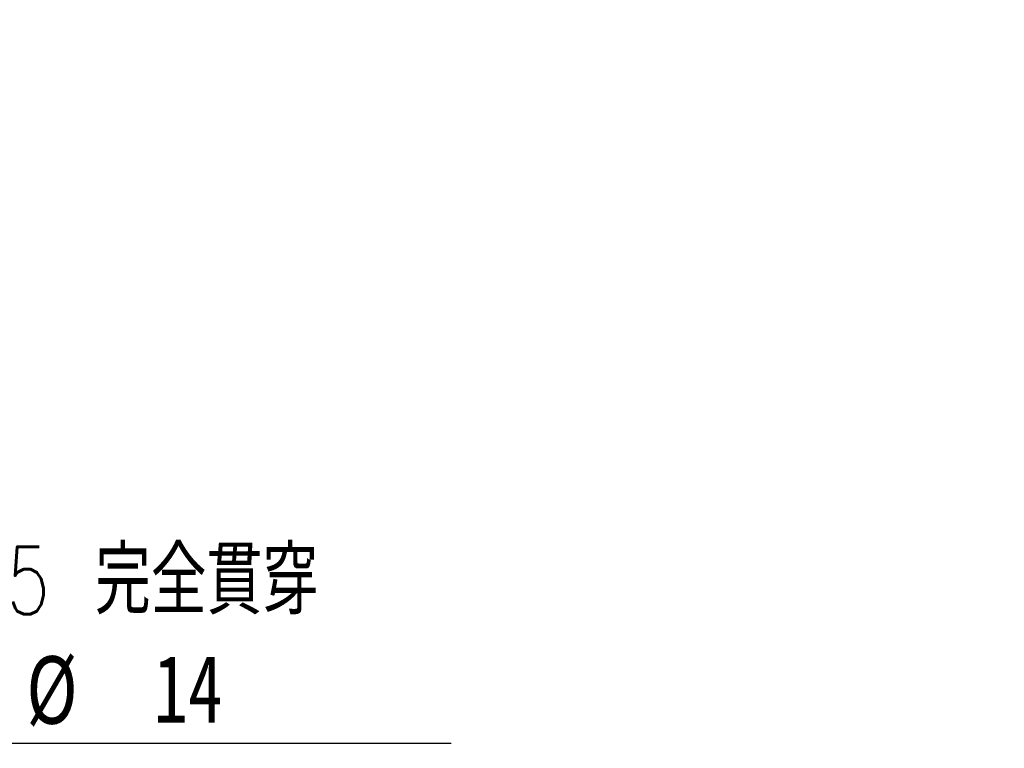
# Model space of a CAD drawing. Header units: millimetres. Extents: x 29 to 270, y 0 to 199.
# Tile 3 of 5: x 117 to 168, y 100 to 138. Entities that reach past the tile are written whole.
import ezdxf

# ---------------------------------------------------------------- set-up
doc = ezdxf.new("R2010")
doc.units = ezdxf.units.MM
doc.layers.add('FORMAT', color=7, linetype='Continuous')
doc.styles.add('SLDTEXTSTYLE0', font='TXT', dxfattribs={"width": 0.75})
doc.styles.add('SLDTEXTSTYLE1', font='TXT', dxfattribs={"width": 0.75, "bigfont": 'bigfont'})
doc.styles.add('SLDTEXTSTYLE4', font='TXT', dxfattribs={"width": 0.666667})
doc.dimstyles.new('SLDDIMSTYLE6', dxfattribs={"dimtxt": 3.5, "dimasz": 2.5, "dimexe": 0, "dimexo": 0.0625, "dimgap": 0.875, "dimtad": 0, "dimtih": 1, "dimtoh": 1, "dimdec": 1, "dimlfac": 1.5, "dimrnd": 1e-09, "dimzin": 12, "dimdsep": 46, "dimtxsty": 'SLDTEXTSTYLE0', "dimsah": 1, "dimcen": 0, "dimadec": 0, "dimazin": 3, "dimtfac": 1, "dimtofl": 0, "dimtmove": 0, "dimatfit": 3, "dimfxl": 0, "dimfrac": 2, "dimtolj": 1, "dimtzin": 12, "dimarcsym": 0})

# ---------------------------------------------------------------- blocks, each defined once
blk = doc.blocks.new('SW_SYMBOL_HOLE_SPOT')
at = {"layer": 'FORMAT', "color": 0}
for p, q in [((0, 875), (0, 75)), ((1600, 75), (1600, 875)), ((0, 75), (1600, 75))]:
    blk.add_line(p, q, dxfattribs=at)
blk = doc.blocks.new('_D_6')
at = {"layer": 'FORMAT'}
for p, q in [((85.779, 129.16), (97.354, 100.352)), ((97.354, 100.352), (139.351, 100.352))]:
    blk.add_line(p, q, dxfattribs=at)
blk.add_solid([(85.779, 129.16), (86.479, 126.747), (86.943, 126.934)], dxfattribs=at)
at = {"layer": 'FORMAT', "xscale": 0.004470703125, "yscale": 0.004470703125, "zscale": 0.004470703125}
blk.add_blockref('SW_SYMBOL_HOLE_SPOT', (107.905, 100.837), dxfattribs=at)
at = {"layer": 'FORMAT', "char_height": 3.5, "attachment_point": 1}
for s, insert, style in [('4 x', (98.941, 110.527), 'SLDTEXTSTYLE4'), ('%%c', (106.355, 110.473), 'SLDTEXTSTYLE0'), ('8.5 \\M+18AAE\\M+19153\\M+18AD1\\M+190FA', (112.946, 110.527), 'SLDTEXTSTYLE1'), ('%%c', (117.351, 104.863), 'SLDTEXTSTYLE0'), ('14', (123.942, 104.917), 'SLDTEXTSTYLE0')]:
    blk.add_mtext(s, dxfattribs=dict(at, insert=insert, style=style))

msp = doc.modelspace()

# ---------------------------------------------------------------- dimensions: what is measured, and where the dimension line sits
at = {"layer": 'FORMAT'}
dim = msp.add_diameter_dim_2p(p1=(82.2989, 137.8208), p2=(85.7787, 129.1604), text='4 x <> 完全貫穿\\P{\\fGDT;v}%%c 14 \\P', dimstyle='SLDDIMSTYLE6', dxfattribs=at)
dim.commit()
dim.dimension.update_dxf_attribs({"geometry": '_D_6', "text_midpoint": (119.1463, 105.9614), "dimtype": 163})

doc.saveas('drawing.dxf')
